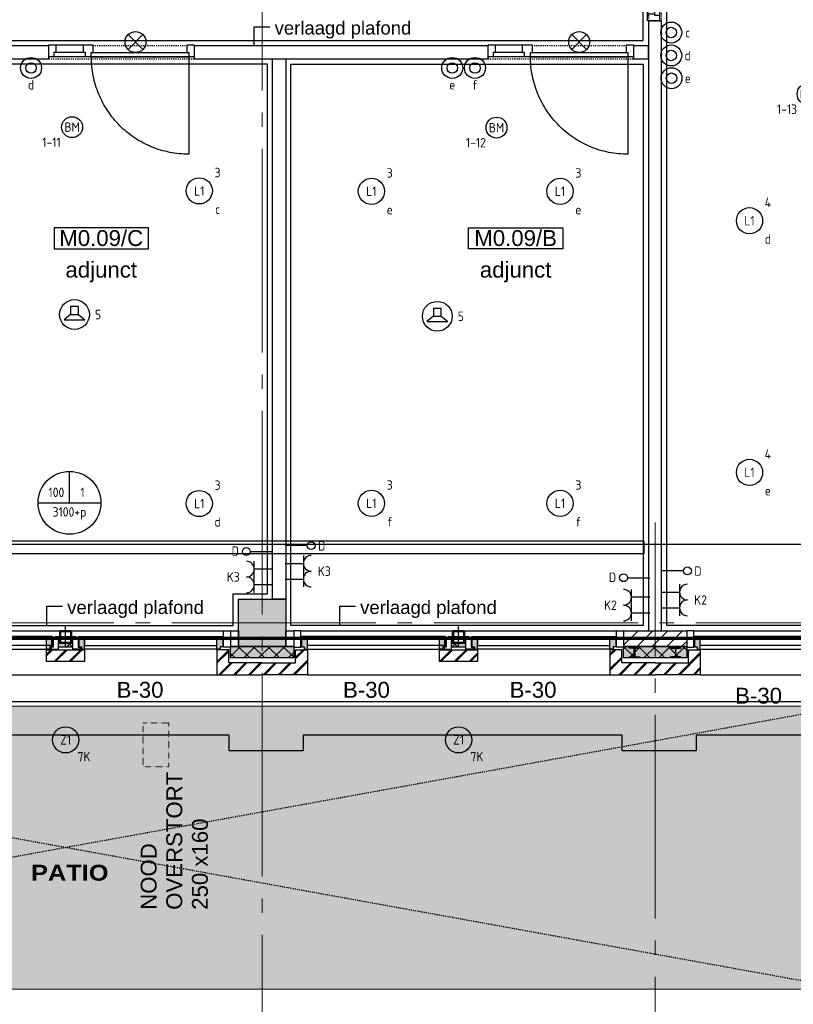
# Model space of a CAD drawing. Header units: millimetres. Extents: x -38031 to 123247, y -16330 to 129979.
# Tile 173 of 235: x 52047 to 59429, y 42755 to 52150. Entities that reach past the tile are written whole.
import ezdxf
from ezdxf.enums import TextEntityAlignment as Align

# ---------------------------------------------------------------- set-up
doc = ezdxf.new("R2010")
doc.units = ezdxf.units.MM
doc.header["$LTSCALE"] = 50
for name, pattern in [('HIDDEN', [9.525, 6.35, -3.175]), ('STYLE_01', [0.41664, 0.20828, -0.20836]), ('STYLE_11', [5, 3.888855, -0.416718, 0.277786, -0.416641]), ('STYLE_13', [0.196838, 0.039368, -0.157471])]:
    doc.linetypes.add(name, pattern=pattern)
for name, color, linetype in [('AB$1A---_ATTRIB035', 8, 'Continuous'), ('AL$1A---_ALGEMEEN', 8, 'Continuous'), ('AM$1A---_ARCERING', 8, 'Continuous'), ('AT$1A---_TEKST100', 8, 'Continuous'), ('BOUWKUNDIG', 8, 'Continuous'), ('brandscheiding', 5, 'HIDDEN'), ('EB6441--_ATTRIB', 2, 'Continuous'), ('EB6511--_ATTRIB', 2, 'Continuous'), ('EL6131--_KG', 3, 'Continuous'), ('EL6222--', 3, 'Continuous'), ('EL6311--', 3, 'Continuous'), ('EL6421--', 3, 'Continuous'), ('EL6441--', 3, 'Continuous'), ('EL6511--', 3, 'Continuous'), ('EM6131--', 1, 'Continuous'), ('versterkte strook', 7, 'Continuous')]:
    doc.layers.add(name, color=color, linetype=linetype)
doc.layers.add('stramien', color=1, linetype='STYLE_11', lineweight=15)
doc.styles.add('Arial', font='ARIAL.TTF')
doc.styles.add('Arial Black', font='txt')
doc.styles.add('BURO-018', font='iso.shx', dxfattribs={"height": 90})
doc.styles.add('NORATT', font='iso.shx')
doc.styles.get("Standard").update_dxf_attribs({"font": 'iso.shx'})
pattern_1 = [(135, (-987936.49, -175784.82), (70.710678, 70.710678), []), (45, (-987637.15, -176084.16), (70.710678, -70.710678), [])]
pattern_2 = [(45, (0, 0), (70.7107, -70.7107), []), (45, (7.07, -7.07), (70.7107, -70.7107), [])]

# ---------------------------------------------------------------- blocks, each defined once
blk = doc.blocks.new('111410')
at = {"color": 0, "linetype": 'Continuous'}
for radius in [2, 1]:
    blk.add_circle((0, 3), radius, dxfattribs=at)
at = {"color": 0, "linetype": 'Continuous', "style": 'BURO-018'}
for tag, p in [('E_SLET1', (0, 7)), ('E_GROEP', (0, 0)), ('E_GKAST', (0, 0))]:
    blk.add_attdef(tag, text='', height=1.8, dxfattribs=at).set_placement(p, align=Align.MIDDLE)
at = {"color": 0, "linetype": 'Continuous', "style": 'BURO-018', "flags": 1}
for tag in ['E_MATCODE', 'E_SGROEP']:
    blk.add_attdef(tag, text='', height=1.8, dxfattribs=at).set_placement((0, 0), align=Align.MIDDLE)
blk = doc.blocks.new('1115B3A')
at = {"color": 0, "linetype": 'Continuous'}
blk.add_circle((0, 0), 2.5, dxfattribs=at)
at = {"color": 0, "linetype": 'Continuous', "style": 'BURO-018'}
for tag, p in [('E_GKAST', (0, 8)), ('E_GROEP', (0, 5)), ('E_SGROEP', (4.5, 5)), ('E_ARMCODE', (0, 0)), ('E_SLET', (4.5, -1))]:
    blk.add_attdef(tag, text='', height=1.8, dxfattribs=at).set_placement(p, align=Align.MIDDLE)
blk = doc.blocks.new('E00024')
at = {"color": 0, "linetype": 'Continuous'}
for p, q in [((-1.41, 1.59), (1.41, 4.41)), ((-1.41, 4.41), (1.41, 1.59))]:
    blk.add_line(p, q, dxfattribs=at)
blk.add_circle((0, 3), 2, dxfattribs=at)
at = {"color": 0, "linetype": 'Continuous', "style": 'BURO-018'}
blk.add_attdef('E_TEXT1', text='', height=1.8, dxfattribs=at).set_placement((0, 7.5), align=Align.MIDDLE)
at = {"color": 0, "linetype": 'Continuous', "style": 'BURO-018', "flags": 1}
blk.add_attdef('E_MATCODE', (0, 0), '', height=1.8, dxfattribs=at)
blk = doc.blocks.new('E00126')
at = {"color": 0, "linetype": 'Continuous'}
for p, q in [((-3, 4.5), (3, 4.5)), ((-1.5, 1), (-1.5, 4.5)), ((1.5, 1), (1.5, 4.5))]:
    blk.add_line(p, q, dxfattribs=at)
for centre in [(-1.5, 6), (1.5, 6)]:
    blk.add_arc(centre, 1.5, 180, 0, dxfattribs=at)
at = {"color": 0, "linetype": 'Continuous', "style": 'BURO-018'}
for tag, p in [('E_GKAST', (0, 11.5)), ('E_GROEP', (0, 8.5)), ('E_SGROEP', (4.5, 8.5))]:
    blk.add_attdef(tag, text='', height=1.8, dxfattribs=at).set_placement(p, align=Align.MIDDLE)
at = {"color": 0, "linetype": 'Continuous', "style": 'BURO-018', "flags": 1}
for tag, p in [('E_VERMCODE', (13, 8.5)), ('E_MATCODE', (0, 0))]:
    blk.add_attdef(tag, text='', height=1.8, dxfattribs=at).set_placement(p, align=Align.MIDDLE)
blk = doc.blocks.new('E00123')
at = {"color": 0, "linetype": 'Continuous'}
blk.add_circle((0, 0), 2, dxfattribs=at)
at = {"color": 0, "linetype": 'Continuous', "style": 'BURO-018'}
for tag, p in [('E_TEXT1', (0, 4.5)), ('E_TEXT2', (0, 0))]:
    blk.add_attdef(tag, text='', height=1.8, dxfattribs=at).set_placement(p, align=Align.MIDDLE)
at = {"color": 0, "linetype": 'Continuous', "style": 'BURO-018', "flags": 1}
blk.add_attdef('E_MATCODE', (0, 0), '', height=1.8, dxfattribs=at)
blk = doc.blocks.new('E00139')
at = {"color": 0, "linetype": 'Continuous'}
blk.add_line((0, 5.25), (0, 1), dxfattribs=at)
blk.add_circle((0, 6), 0.75, dxfattribs=at)
at = {"color": 7, "style": 'BURO-018'}
for tag, p in [('E_COMMENT1', (0, 12)), ('E_DCOM1', (0, 9))]:
    blk.add_attdef(tag, text='', height=1.8, dxfattribs=at).set_placement(p, align=Align.MIDDLE)
at = {"color": 0, "style": 'BURO-018'}
blk.add_attdef('E_TEXT1', text='', height=1.8, dxfattribs=at).set_placement((2.5, 6), align=Align.MIDDLE)
at = {"color": 0, "linetype": 'Continuous', "style": 'BURO-018', "flags": 1}
blk.add_attdef('E_MATCODE', text='', height=1.8, dxfattribs=at).set_placement((0, 0), align=Align.MIDDLE)
blk = doc.blocks.new('E00497')
at = {"color": 0}
for p, q in [((0, 0.75), (1, 2)), ((1, -2), (1, 2)), ((0, 0.75), (-1.5, 0.75)), ((0, -0.75), (0, 0.75)), ((-1.5, -0.75), (0, -0.75)), ((0, -0.75), (1, -2))]:
    blk.add_line(p, q, dxfattribs=at)
blk.add_line((-1.5, 0.75), (-1.5, -0.75))
blk.add_circle((0, 0), 2.84, dxfattribs=at)
at = {"color": 0, "linetype": 'Continuous', "style": 'BURO-018'}
blk.add_attdef('E_TEXT1', text='', height=1.8, dxfattribs=at).set_placement((0, 4.5), align=Align.MIDDLE)
at = {"color": 0, "linetype": 'Continuous', "style": 'BURO-018', "flags": 1}
blk.add_attdef('E_MATCODE', text='', height=1.8, dxfattribs=at).set_placement((0, 0), align=Align.MIDDLE)
blk = doc.blocks.new('E-GK-GTC-783C')
at = {"color": 0, "linetype": 'Continuous'}
for p, q in [((-0.5, 60), (0.5, 60)), ((-0.5, -60), (0.5, -60))]:
    blk.add_line(p, q, dxfattribs=at)
blk = doc.blocks.new('E-GK-END-78')
at = {"color": 0, "linetype": 'Continuous'}
blk.add_line((0, 60), (0, -60), dxfattribs=at)
blk = doc.blocks.new('E00103')
at = {"color": 0, "linetype": 'Continuous'}
for p, q in [((0, 6), (0, 12)), ((-6, 6), (6, 6))]:
    blk.add_line(p, q, dxfattribs=at)
blk.add_circle((0, 6), 6, dxfattribs=at)
at = {"color": 0, "linetype": 'Continuous', "style": 'BURO-018'}
for tag, p in [('E_TEXT1', (-2.5, 8)), ('E_TEXT3', (2.5, 8)), ('E_TEXT6', (0, 4))]:
    blk.add_attdef(tag, text='', height=1.8, dxfattribs=at).set_placement(p, align=Align.MIDDLE)
blk = doc.blocks.new('txt 1_100 verlaagd plafond')
at = {"layer": 'AL$1A---_ALGEMEEN', "color": 0}
for p, q in [((-1830, 0), (-1830, 182.6)), ((-1830, 182.6), (-1680, 182.6))]:
    blk.add_line(p, q, dxfattribs=at)
blk.add_solid([(-1830, 0), (-1836.7, 25), (-1823.3, 25)], dxfattribs=at)
at = {"layer": 'AT$1A---_TEKST100', "insert": (-983.5, 235.8), "char_height": 126.27, "attachment_point": 2, "line_spacing_factor": 0.967741, "style": 'Arial'}
blk.add_mtext('{\\C256;\\lverlaagd plafond}', dxfattribs=at)
blk = doc.blocks.new('Group-18')
at = {"layer": 'AL$1A---_ALGEMEEN', "color": 0}
for points in [[(-12424, 25153), (-12424, 23374.8), (1636.5, 23374.8), (1636.5, 25374.8), (-11691, 25374.8), (-11691, 25153), (-12424, 25153)], [(-5638, 23149.8), (-5638, 17795), (-2276, 17795), (-2276, 18095), (-1951, 18095), (-1951, 23149.8), (-5638, 23149.8)]]:
    blk.add_lwpolyline(points, dxfattribs=at)
for points in [[(1861.5, 25374.8), (5224, 25374.8), (5224, 17795), (1861.5, 17795)], [(-1726, 23149.8), (1636.5, 23149.8), (1636.5, 17795), (-1726, 17795)]]:
    blk.add_lwpolyline(points, close=True, dxfattribs=at)
for p in [(-246, 23323.7), (-2225, 17794.8), (570, 17794.8)]:
    blk.add_blockref('txt 1_100 verlaagd plafond', p, dxfattribs=at)
blk = doc.blocks.new('32x_hout-mk 815as-p')
at = {"color": 0}
for points in [[(420, -104), (0, -104), (0, 10), (420, 10)], [(1320, 10), (1387, 10), (1387, -104), (1320, -104)]]:
    blk.add_wipeout(points, dxfattribs=at).dxf.layer = 'AL$1A---_ALGEMEEN'
at = {"layer": 'AL$1A---_ALGEMEEN', "color": 0}
for points in [[(420, -104), (0, -104), (0, 10), (420, 10)], [(1320, 10), (1387, 10), (1387, -104), (1320, -104)]]:
    blk.add_lwpolyline(points, close=True, dxfattribs=at)
at = {"color": 0}
for points in [[(67, -104), (0, -104), (0, 10), (67, 10)], [(420, -104), (330, -104), (330, 10), (420, 10)]]:
    blk.add_wipeout(points, dxfattribs=at).dxf.layer = 'AL$1A---_ALGEMEEN'
at = {"layer": 'AL$1A---_ALGEMEEN', "color": 0}
for points in [[(67, -104), (0, -104), (0, 10), (67, 10)], [(420, -104), (330, -104), (330, 10), (420, 10)], [(1312.2, -1033.7), (1289.4, -1032.9), (1266.6, -1031.5), (1243.8, -1029.5), (1221.2, -1027), (1198.5, -1023.9), (1176, -1020.3), (1153.6, -1016.1), (1131.2, -1011.4), (1109, -1006.1), (1087, -1000.3), (1065, -994), (1043.3, -987.1), (1021.7, -979.6), (1000.3, -971.7), (979.1, -963.2), (958.1, -954.2), (937.4, -944.7), (916.9, -934.7), (896.6, -924.2), (876.6, -913.2), (856.9, -901.7), (837.5, -889.7), (818.3, -877.3), (799.5, -864.4), (781, -851), (762.8, -837.2), (745, -822.9), (727.5, -808.2), (710.5, -793.1), (693.7, -777.5), (677.4, -761.6), (661.5, -745.3), (645.9, -728.5), (630.8, -711.5), (616.1, -694), (601.8, -676.2), (588, -658), (574.6, -639.5), (561.7, -620.7), (549.3, -601.5), (537.3, -582.1), (525.8, -562.4), (514.8, -542.4), (504.3, -522.1), (494.3, -501.6), (484.8, -480.9), (475.8, -459.9), (467.3, -438.7), (459.4, -417.3), (451.9, -395.7), (445, -374), (438.7, -352), (432.9, -330), (427.6, -307.8), (422.9, -285.4), (418.7, -263), (415.1, -240.5), (412, -217.8), (409.5, -195.2), (407.5, -172.4), (406.1, -149.6), (405.3, -126.8), (405, -104), (1335, -104), (1335, -1034)]]:
    blk.add_lwpolyline(points, close=True, dxfattribs=at)
at = {"color": 0}
for points in [[(345, -104), (52, -104), (52, -59), (345, -59)], [(405, -64), (1335, -64), (1335, -104), (405, -104)]]:
    blk.add_wipeout(points, dxfattribs=at).dxf.layer = 'AL$1A---_ALGEMEEN'
at = {"layer": 'AL$1A---_ALGEMEEN', "color": 0}
for points in [[(345, -104), (52, -104), (52, -59), (345, -59)], [(405, -64), (1335, -64), (1335, -104), (405, -104)]]:
    blk.add_lwpolyline(points, close=True, dxfattribs=at)
blk = doc.blocks.new('zijdetail kozijn 2kops')
at = {"color": 0}
blk.add_wipeout([(-63, 420), (-130, 420), (-130, 262), (-63, 262)], dxfattribs=at).dxf.layer = 'AL$1A---_ALGEMEEN'
at = {"layer": 'AM$1A---_ARCERING', "linetype": 'Continuous', "lineweight": 0}
blk.add_hatch(color=256, dxfattribs=at).paths.add_polyline_path([(-54.2, 338), (-54.2, 366), (-56, 366), (-56, 266), (-31, 266), (-31, 243), (0, 243), (0, 338), (-22, 338)])
at = {"layer": 'AL$1A---_ALGEMEEN', "color": 0}
for points in [[(-63, 420), (-130, 420), (-130, 262), (-63, 262)], [(-54.2, 338), (-54.2, 366), (-56, 366), (-56, 266), (-31, 266), (-31, 243), (0, 243), (0, 338), (-22, 338)]]:
    blk.add_lwpolyline(points, close=True, dxfattribs=at)
blk = doc.blocks.new('st.k-120x120')
at = {"layer": 'AM$1A---_ARCERING', "linetype": 'Continuous', "lineweight": 0}
h = blk.add_hatch(color=256, dxfattribs=at)
edge = h.paths.add_edge_path()
edge.add_line((-40, -60), (40, -60))
edge.add_arc((40, -40), 20, 270, 360)
edge.add_line((60, -40), (60, 40))
edge.add_arc((40, 40), 20, 0, 90)
edge.add_line((40, 60), (-40, 60))
edge.add_arc((-40, 40), 20, 90, 180)
edge.add_line((-60, 40), (-60, -40))
edge.add_arc((-40, -40), 20, 180, 270)
edge = h.paths.add_edge_path(flags=16)
edge.add_line((-40, -50), (40, -50))
edge.add_arc((40, -40), 10, 270, 360)
edge.add_line((50, -40), (50, 40))
edge.add_arc((40, 40), 10, 0, 90)
edge.add_line((40, 50), (-40, 50))
edge.add_arc((-40, 40), 10, 90, 180)
edge.add_line((-50, 40), (-50, -40))
edge.add_arc((-40, -40), 10, 180, 270)
at = {"layer": 'AL$1A---_ALGEMEEN', "color": 0}
for p, q in [((0, 100), (0, -100)), ((-100, 0), (100, 0))]:
    blk.add_line(p, q, dxfattribs=at)
at = {"layer": 'AL$1A---_ALGEMEEN', "color": 0, "flags": 128}
blk.add_lwpolyline([(-40, -60), (40, -60, 0.414214), (60, -40), (60, 40, 0.414214), (40, 60), (-40, 60, 0.414214), (-60, 40), (-60, -40, 0.414214), (-40, -60, 0.414214)], format="xyb", dxfattribs=at)
blk.add_lwpolyline([(-40, -50), (40, -50, 0.414214), (50, -40), (50, 40, 0.414214), (40, 50), (-40, 50, 0.414214), (-50, 40), (-50, -40, 0.414214)], format="xyb", close=True, dxfattribs=at)
blk = doc.blocks.new('zijdetail kozijn midden')
at = {"color": 0}
blk.add_wipeout([(113, -117), (63, -117), (63, -25), (44, -25), (44, -7), (113, -7), (113, -25), (113, -57), (113, -71.9)], dxfattribs=at).dxf.layer = 'AL$1A---_ALGEMEEN'
at = {"layer": 'AM$1A---_ARCERING', "linetype": 'Continuous', "lineweight": 0}
blk.add_hatch(color=256, dxfattribs=at).paths.add_polyline_path([(54.2, -100), (54.2, -128), (56, -128), (56, -28), (31, -28), (31, -5), (0, -5), (0, -100), (22, -100)])
at = {"layer": 'AL$1A---_ALGEMEEN', "color": 0}
for points in [[(54.2, -100), (54.2, -128), (56, -128), (56, -28), (31, -28), (31, -5), (0, -5), (0, -100), (22, -100)], [(113, -117), (63, -117), (63, -25), (44, -25), (44, -7), (113, -7), (113, -25), (113, -57), (113, -71.9)]]:
    blk.add_lwpolyline(points, close=True, dxfattribs=at)
blk = doc.blocks.new('31x_alu-bg-2x mk132-p')
at = {"layer": 'AL$1A---_ALGEMEEN', "color": 0}
blk.add_line((0, 0), (-2887, 0), dxfattribs=at)
blk.add_lwpolyline([(-3357, 726.1), (-3003.5, 726.1), (-3003.5, 576.1), (-1585.5, 576), (39.5, 576.1), (39.5, 726.1), (393, 726.1)], dxfattribs=at)
blk.add_lwpolyline([(-3357, 726.1), (-3003.5, 726.1), (-3003.5, 576.1), (-1585.5, 576), (39.5, 576.1), (39.5, 726.1), (393, 726.1)], dxfattribs=at)
blk.add_lwpolyline([(-1308, -278), (0, -278), (0, -338), (-1308, -338)], close=True, dxfattribs=at)
at = {"layer": 'AL$1A---_ALGEMEEN', "color": 0, "rotation": 180}
blk.add_blockref('zijdetail kozijn 2kops', (0, 0), dxfattribs=at)
at = {"color": 0}
blk.add_wipeout([(-1625, -125), (-1262, -125), (-1262, -238), (-1625, -238)], dxfattribs=at).dxf.layer = 'AL$1A---_ALGEMEEN'
at = {"layer": 'AM$1A---_ARCERING', "linetype": 'Continuous', "lineweight": 5}
h = blk.add_hatch(dxfattribs=at)
h.set_pattern_fill('BAKSTEEN', color=256, style=0, pattern_type=2)
h.set_pattern_definition(pattern_2)
h.paths.add_polyline_path([(-1625, -125), (-1262, -125), (-1262, -238), (-1625, -238)])
at = {"layer": 'AL$1A---_ALGEMEEN', "color": 0}
blk.add_line((63, -420), (-2950, -420), dxfattribs=at)
for points in [[(-1625, -125), (-1262, -125), (-1262, -238), (-1625, -238)], [(-1625, -278), (-2887, -278), (-2887, -338), (-1625, -338)]]:
    blk.add_lwpolyline(points, close=True, dxfattribs=at)
blk.add_blockref('st.k-120x120', (-1443.5, -360), dxfattribs=at)
at = {"color": 0}
blk.add_wipeout([(0, -238), (0, 0), (431.5, 0), (431.5, -113), (113, -113), (113, -238)], dxfattribs=at).dxf.layer = 'AL$1A---_ALGEMEEN'
at = {"layer": 'AM$1A---_ARCERING', "linetype": 'Continuous', "lineweight": 5}
h = blk.add_hatch(dxfattribs=at)
h.set_pattern_fill('BAKSTEEN', color=256, style=0, pattern_type=2)
h.set_pattern_definition(pattern_2)
h.paths.add_polyline_path([(0, -238), (0, 0), (431.5, 0), (431.5, -113), (113, -113), (113, -238)])
at = {"layer": 'AL$1A---_ALGEMEEN', "color": 0, "flags": 128}
for points in [[(0, -238), (0, 0), (431.5, 0)], [(431.5, -113), (113, -113), (113, -238), (0, -238)]]:
    blk.add_lwpolyline(points, dxfattribs=at)
at = {"layer": 'AL$1A---_ALGEMEEN', "color": 0, "xscale": -1}
blk.add_blockref('zijdetail kozijn midden', (-1262, -238), dxfattribs=at)
at = {"color": 0}
blk.add_wipeout([(-2887, -238), (-2887, 0), (-3318.5, 0), (-3318.5, -113), (-3000, -113), (-3000, -238)], dxfattribs=at).dxf.layer = 'AL$1A---_ALGEMEEN'
at = {"layer": 'AM$1A---_ARCERING', "linetype": 'Continuous', "lineweight": 5}
h = blk.add_hatch(dxfattribs=at)
h.set_pattern_fill('BAKSTEEN', color=256, style=0, pattern_type=2)
h.set_pattern_definition(pattern_2)
h.paths.add_polyline_path([(-2887, -238), (-2887, 0), (-3318.5, 0), (-3318.5, -113), (-3000, -113), (-3000, -238)])
at = {"layer": 'AM$1A---_ARCERING', "linetype": 'Continuous', "lineweight": 0}
blk.add_hatch(color=256, dxfattribs=at).paths.add_polyline_path([(-1512, -263), (-1375, -263), (-1375, -300), (-1512, -300)])
at = {"layer": 'AM$1A---_ARCERING', "linetype": 'Continuous', "lineweight": 5}
h = blk.add_hatch(dxfattribs=at)
h.set_pattern_fill('ISOLATIE', color=256, style=0, pattern_type=2)
h.set_pattern_definition([(135, (0, 0), (70.711, 70.711), []), (45, (299.34, -299.34), (70.7107, -70.7107), [])])
h.paths.add_polyline_path([(-1512, -263), (-1375, -263), (-1375, -300), (-1512, -300)])
at = {"layer": 'AL$1A---_ALGEMEEN', "color": 0}
for p, q in [((0, -243), (-1262, -243)), ((-1316.2, -366), (54.2, -366))]:
    blk.add_line(p, q, dxfattribs=at)
at = {"layer": 'AL$1A---_ALGEMEEN', "color": 0, "flags": 128}
for points in [[(-2887, -238), (-2887, 0), (-3318.5, 0)], [(-3318.5, -113), (-3000, -113), (-3000, -238), (-2887, -238)]]:
    blk.add_lwpolyline(points, dxfattribs=at)
at = {"layer": 'AL$1A---_ALGEMEEN', "color": 0}
blk.add_lwpolyline([(-1512, -263), (-1375, -263), (-1375, -300), (-1512, -300)], close=True, dxfattribs=at)
at = {"layer": 'AL$1A---_ALGEMEEN', "color": 0, "xscale": -1, "rotation": 179.9998427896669}
blk.add_blockref('zijdetail kozijn 2kops', (-2887, 0), dxfattribs=at)
at = {"layer": 'AL$1A---_ALGEMEEN', "color": 0, "rotation": 359.9998427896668}
blk.add_blockref('zijdetail kozijn midden', (-1625, -238), dxfattribs=at)
at = {"layer": 'AL$1A---_ALGEMEEN', "color": 0}
for p, q in [((-2887, -243), (-1625, -243)), ((-1570.8, -366), (-2941.2, -366))]:
    blk.add_line(p, q, dxfattribs=at)
blk = doc.blocks.new('Group-77')
at = {"layer": 'AM$1A---_ARCERING', "linetype": 'Continuous', "lineweight": 0}
blk.add_hatch(color=9, dxfattribs=at).paths.add_polyline_path([(-12640, 17024.8), (4879, 17024.8), (4879, 14324.8), (-12640, 14324.8)])
at = {"layer": 'AL$1A---_ALGEMEEN', "color": 0, "linetype": 'STYLE_01'}
for p, q in [((5189, 17315), (-12940, 14035)), ((5189, 14035), (-12940, 17314.8))]:
    blk.add_line(p, q, dxfattribs=at)
at = {"layer": 'AL$1A---_ALGEMEEN', "color": 0, "linetype": 'Continuous', "lineweight": 5}
blk.add_lwpolyline([(-12640, 17024.8), (4879, 17024.8), (4879, 14324.8), (-12640, 14324.8)], close=True, dxfattribs=at)
at = {"color": 0}
blk.add_wipeout([(-13175, 17314.8), (-12941, 17314.8), (-12941, 14035), (5189, 14035), (5189, 17314.8), (5423, 17314.8), (5423, 13801), (-13175, 13801)], dxfattribs=at).dxf.layer = 'AL$1A---_ALGEMEEN'
blk = doc.blocks.new('tekst 12 pts')
at = {"layer": 'AL$1A---_ALGEMEEN', "color": 0, "style": 'Arial'}
blk.add_attdef('naam_ruimte', text='', height=151.5, dxfattribs=at).set_placement((0, -41.1), align=Align.TOP_CENTER)
at = {"layer": 'AL$1A---_ALGEMEEN', "color": 0, "flags": 1}
for tag, p in [('oppervlakte', (-264.6, -1003)), ('stramiennummer', (-264.6, -1275.7))]:
    blk.add_attdef(tag, p, '', height=151.5, dxfattribs=at)
blk = doc.blocks.new('ruimtenummer')
at = {"layer": 'AL$1A---_ALGEMEEN', "color": 0, "flags": 1}
for tag, p in [('peil', (-450, -397.1)), ('onderdeel', (-450, -669.8))]:
    blk.add_attdef(tag, p, '', height=151.5, dxfattribs=at)
at = {"color": 0}
blk.add_wipeout([(-450, 100), (450, 100), (450, -100), (-450, -100)], dxfattribs=at).dxf.layer = 'AL$1A---_ALGEMEEN'
at = {"layer": 'AL$1A---_ALGEMEEN', "color": 0}
blk.add_lwpolyline([(-450, 100), (450, 100), (450, -100), (-450, -100)], close=True, dxfattribs=at)
at = {"layer": 'AL$1A---_ALGEMEEN', "color": 0, "style": 'Arial'}
blk.add_attdef('ruimtenummer', text='', height=151.5, dxfattribs=at).set_placement((0, 78), align=Align.TOP_CENTER)
blk = doc.blocks.new('tekst 9 pts')
at = {"layer": 'AL$1A---_ALGEMEEN', "color": 0, "style": 'Arial Black'}
blk.add_attdef('naam_ruimte', text='', height=151.5, dxfattribs=at).set_placement((0, -81.3), align=Align.TOP_CENTER)
at = {"layer": 'AL$1A---_ALGEMEEN', "color": 0, "flags": 1}
for tag, p in [('oppervlakte', (-334.4, -1162.5)), ('stramiennummer', (-334.4, -1435.2))]:
    blk.add_attdef(tag, p, '', height=151.5, dxfattribs=at)
blk = doc.blocks.new('txt- B-30')
at = {"color": 0}
blk.add_wipeout([(-223.3, -118.5), (223.3, -118.5), (223.3, 124.9), (-223.3, 124.9)], dxfattribs=at).dxf.layer = 'AL$1A---_ALGEMEEN'
at = {"layer": 'AT$1A---_TEKST100', "insert": (0, -112.2), "char_height": 151.525, "attachment_point": 8, "line_spacing_factor": 0.967741, "style": 'Arial'}
blk.add_mtext('{\\C256;\\lB-30}', dxfattribs=at)
blk = doc.blocks.new('65-B30')
at = {"layer": 'AT$1A---_TEKST100', "insert": (-215.6, 97.4), "char_height": 151.525, "attachment_point": 1, "line_spacing_factor": 0.967741, "style": 'Arial'}
blk.add_mtext('{\\C256;\\lB-30}', dxfattribs=at)
blk = doc.blocks.new('noodoverstort 420')
at = {"layer": 'AL$1A---_ALGEMEEN', "color": 0, "linetype": 'STYLE_13'}
blk.add_lwpolyline([(-400, 120), (20, 120), (20, -120), (-400, -120)], close=True, dxfattribs=at)
at = {"layer": 'AT$1A---_TEKST100', "insert": (-1763.3, 144), "char_height": 151.525, "attachment_point": 1, "line_spacing_factor": 0.967741, "style": 'Arial'}
blk.add_mtext('{\\C256;\\lNOOD\\POVERSTORT\\P250 x160}', dxfattribs=at)
blk = doc.blocks.new('HEA 100')
at = {"layer": 'AM$1A---_ARCERING', "linetype": 'Continuous', "lineweight": 0}
h = blk.add_hatch(color=256, dxfattribs=at)
edge = h.paths.add_edge_path()
edge.add_arc((14.5, -28), 12, 180, 270)
edge.add_line((14.5, -40), (50, -40))
edge.add_line((50, -40), (50, -48))
edge.add_line((50, -48), (-50, -48))
edge.add_line((-50, -48), (-50, -40))
edge.add_line((-50, -40), (-14.5, -40))
edge.add_arc((-14.5, -28), 12, 270, 360)
edge.add_line((-2.5, -28), (-2.5, 28))
edge.add_arc((-14.5, 28), 12, 0, 90)
edge.add_line((-14.5, 40), (-50, 40))
edge.add_line((-50, 40), (-50, 48))
edge.add_line((-50, 48), (50, 48))
edge.add_line((50, 48), (50, 40))
edge.add_line((50, 40), (14.5, 40))
edge.add_arc((14.5, 28), 12, 90, 180)
edge.add_line((2.5, 28), (2.5, -28))
at = {"layer": 'AL$1A---_ALGEMEEN', "color": 0, "flags": 128}
blk.add_lwpolyline([(2.5, -28, 0.414214), (14.5, -40), (50, -40), (50, -48), (-50, -48), (-50, -40), (-14.5, -40, 0.414214), (-2.5, -28), (-2.5, 28, 0.414214), (-14.5, 40), (-50, 40), (-50, 48), (50, 48), (50, 40), (14.5, 40, 0.414214), (2.5, 28)], format="xyb", close=True, dxfattribs=at)
blk = doc.blocks.new('200254 W 210 11-06-2007')
at = {"layer": 'AM$1A---_ARCERING', "linetype": 'Continuous', "lineweight": 5}
h = blk.add_hatch(dxfattribs=at)
h.set_pattern_fill('KALKZANDSTEEN', color=256, scale=50, style=0, pattern_type=2)
h.set_pattern_definition([(45, (-987936.49, -175784.82), (70.710678, -70.710678), [])])
h.paths.add_polyline_path([(21609.5, 21332.4), (22212.5, 21332.4), (22212.5, 21182.4), (21609.5, 21182.4)])
at = {"layer": 'AM$1A---_ARCERING', "linetype": 'Continuous', "lineweight": 0}
for points in [[(17859.5, 21182.4), (18462.5, 21182.4), (18462.5, 21072.4), (17859.5, 21072.4)], [(21609.5, 21182.4), (22212.5, 21182.4), (22212.5, 21072.4), (21609.5, 21072.4)]]:
    blk.add_hatch(color=256, dxfattribs=at).paths.add_polyline_path(points)
at = {"layer": 'AM$1A---_ARCERING', "linetype": 'Continuous', "lineweight": 5}
h = blk.add_hatch(dxfattribs=at)
h.set_pattern_fill('ISOLATIE', color=256, scale=50, style=0, pattern_type=2)
h.set_pattern_definition(pattern_1)
h.paths.add_polyline_path([(17859.5, 21182.4), (18462.5, 21182.4), (18462.5, 21072.4), (17859.5, 21072.4)])
h = blk.add_hatch(dxfattribs=at)
h.set_pattern_fill('ISOLATIE', color=256, scale=50, style=0, pattern_type=2)
h.set_pattern_definition(pattern_1)
h.paths.add_polyline_path([(21609.5, 21182.4), (22212.5, 21182.4), (22212.5, 21072.4), (21609.5, 21072.4)])
at = {"layer": 'AL$1A---_ALGEMEEN'}
for points in [[(21973.5, 21332.4), (21973.5, 27150.3), (21848.5, 27150.3), (21848.5, 21332.4)], [(13769, 26787.3), (16126, 26787.3), (16126, 26912.3), (13769, 26912.3)], [(17513, 26787.3), (20317, 26787.3), (20317, 26912.3), (17513, 26912.3)], [(21848.5, 26787.3), (21848.5, 26912.3), (21704, 26912.3), (21704, 26787.3)], [(18261, 26787.3), (18386, 26787.3), (18386, 21632.4), (18261, 21632.4)], [(17859.5, 21332.4), (17936, 21332.4), (17936, 21182.4), (17859.5, 21182.4)], [(18386, 21332.4), (18462.5, 21332.4), (18462.5, 21182.4), (18386, 21182.4)], [(21609.5, 21332.4), (22212.5, 21332.4), (22212.5, 21182.4), (21609.5, 21182.4)], [(17859.5, 21182.4), (18462.5, 21182.4), (18462.5, 21072.4), (17859.5, 21072.4)], [(21609.5, 21182.4), (22212.5, 21182.4), (22212.5, 21072.4), (21609.5, 21072.4)]]:
    blk.add_lwpolyline(points, close=True, dxfattribs=at)
at = {"layer": 'AL$1A---_ALGEMEEN', "linetype": 'STYLE_01'}
for points in [[(16126, 26912.3), (16126, 26787.3), (17513, 26787.3), (17513, 26912.3)], [(20317, 26912.3), (20317, 26787.3), (21704, 26787.3), (21704, 26912.3)]]:
    blk.add_lwpolyline(points, close=True, dxfattribs=at)
at = {"layer": 'AL$1A---_ALGEMEEN'}
blk.add_blockref('Group-18', (20162, 3587.4), dxfattribs=at)
ref = blk.add_blockref('tekst 12 pts', (16625.6, 24893.8), dxfattribs=dict(at, xscale=-1))
ref.add_attrib('naam_ruimte', 'adjunct', dxfattribs={"layer": 'AB$1A---_ATTRIB035', "height": 151.52, "style": 'Arial'}).set_placement((16625.6, 24852.7), align=Align.TOP_CENTER)
ref = blk.add_blockref('tekst 12 pts', (20580.1, 24893.8), dxfattribs=at)
ref.add_attrib('naam_ruimte', 'adjunct', dxfattribs={"layer": 'AB$1A---_ATTRIB035', "height": 151.52, "style": 'Arial'}).set_placement((20580.1, 24852.7), align=Align.TOP_CENTER)
for name, p, rotation in [('32x_hout-mk 815as-p', (21848.5, 27150.3), 90), ('31x_alu-bg-2x mk132-p', (22342.5, 20912.4), 180)]:
    blk.add_blockref(name, p, dxfattribs=dict(at, rotation=rotation))
for p in [(16126, 26912.3), (20317, 26912.3)]:
    blk.add_blockref('32x_hout-mk 815as-p', p, dxfattribs=at)
ref = blk.add_blockref('ruimtenummer', (16625.6, 25076.4), dxfattribs=dict(at, xscale=-1))
ref.add_attrib('ruimtenummer', 'M0.09/C', dxfattribs={"layer": 'AB$1A---_ATTRIB035', "height": 151.52, "style": 'Arial'}).set_placement((16625.6, 25154.4), align=Align.TOP_CENTER)
ref = blk.add_blockref('ruimtenummer', (20580.1, 25076.4), dxfattribs=at)
ref.add_attrib('ruimtenummer', 'M0.09/B', dxfattribs={"layer": 'AB$1A---_ATTRIB035', "height": 151.52, "style": 'Arial'}).set_placement((20580.1, 25154.4), align=Align.TOP_CENTER)
at = {"layer": 'AL$1A---_ALGEMEEN', "linetype": 'STYLE_01'}
blk.add_lwpolyline([(21848.5, 27150.3), (21973.5, 27150.3), (21973.5, 28537.3), (21848.5, 28537.3)], close=True, dxfattribs=at)
at = {"layer": 'AL$1A---_ALGEMEEN', "rotation": 180}
blk.add_blockref('31x_alu-bg-2x mk132-p', (18592.5, 20912.4), dxfattribs=at)
at = {"layer": 'AL$1A---_ALGEMEEN', "xscale": -1}
blk.add_blockref('HEA 100', (22107.5, 21124.4), dxfattribs=at)
at = {"layer": 'AL$1A---_ALGEMEEN', "rotation": 180}
blk.add_blockref('31x_alu-bg-2x mk132-p', (14842.5, 20912.4), dxfattribs=at)
at = {"layer": 'AL$1A---_ALGEMEEN'}
blk.add_blockref('HEA 100', (21714.5, 21124.4), dxfattribs=at)
at = {"layer": 'AM$1A---_ARCERING', "linetype": 'Continuous', "lineweight": 0}
blk.add_hatch(color=256, dxfattribs=at).paths.add_polyline_path([(17936, 21632.4), (18386, 21632.4), (18386, 21182.4), (17936, 21182.4)])
at = {"layer": 'AL$1A---_ALGEMEEN'}
blk.add_lwpolyline([(17936, 21632.4), (18386, 21632.4), (18386, 21182.4), (17936, 21182.4)], close=True, dxfattribs=at)
at = {"layer": 'stramien', "ltscale": 10}
blk.add_line((-37699, 21407.4), (65551.8, 21407.4), dxfattribs=at)
at = {"layer": 'AL$1A---_ALGEMEEN'}
blk.add_blockref('Group-77', (20162, 3587.4), dxfattribs=at)
at = {"layer": 'stramien', "ltscale": 10}
for p, q in [((18161, -41013.6), (18161, 36216.4)), ((21911, -38914.6), (21911, 22365.4))]:
    blk.add_line(p, q, dxfattribs=at)
at = {"layer": 'AL$1A---_ALGEMEEN'}
for name, p in [('txt- B-30', (22898.5, 20746.5)), ('65-B30', (16988.5, 20746.5)), ('65-B30', (19148.5, 20746.5)), ('65-B30', (20738.5, 20746.5))]:
    blk.add_blockref(name, p, dxfattribs=at)
at = {"layer": 'AL$1A---_ALGEMEEN', "rotation": 90}
blk.add_blockref('noodoverstort 420', (17146.5, 20432.4), dxfattribs=at)
at = {"layer": 'AL$1A---_ALGEMEEN'}
ref = blk.add_blockref('tekst 9 pts', (16325.6, 19179.9), dxfattribs=at)
ref.add_attrib('naam_ruimte', 'PATIO', dxfattribs={"layer": 'AB$1A---_ATTRIB035', "height": 151.51, "style": 'Arial Black'}).set_placement((16325.6, 19098.6), align=Align.TOP_CENTER)

msp = doc.modelspace()

# ---------------------------------------------------------------- block references
at = {"layer": 'BOUWKUNDIG'}
msp.add_blockref('200254 W 210 11-06-2007', (36199, 24987.6), dxfattribs=at)

# ---------------------------------------------------------------- next in the draw order: linework, layer by layer
at = {"layer": 'brandscheiding', "const_width": 30}
msp.add_lwpolyline([(19517, 46247.2), (74096.2, 46247.2), (74096.2, 42545)], dxfattribs=at)
at = {"layer": 'versterkte strook'}
for p, q in [((9165.1, 47145), (103090.1, 47145)), ((9165.1, 45645), (103090.1, 45645))]:
    msp.add_line(p, q, dxfattribs=at)

# ---------------------------------------------------------------- next in the draw order: block references
at = {"layer": 'EL6131--_KG', "xscale": 14203.19113521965, "rotation": 180}
msp.add_blockref('E-GK-GTC-783C', (50904, 47114.4), dxfattribs=at)
at = {"layer": 'EL6131--_KG', "rotation": 180}
msp.add_blockref('E-GK-END-78', (58005.6, 47114.4), dxfattribs=at)
at = {"layer": 'EL6222--'}
ref = msp.add_blockref('E00126', (54509.4, 46832.4), dxfattribs=dict(at, xscale=50, yscale=50, zscale=50, rotation=90))
ref.add_attrib('E_GROEP', 'K3', dxfattribs={"layer": '0', "color": 1, "linetype": 'Continuous', "height": 90, "style": 'BURO-018'}).set_placement((54084.4, 46832.4), align=Align.MIDDLE)
ref = msp.add_blockref('E00126', (54528.5, 46887.4), dxfattribs=dict(at, xscale=50, yscale=50, zscale=50, rotation=270))
ref.add_attrib('E_GROEP', 'K3', dxfattribs={"layer": '0', "color": 1, "linetype": 'Continuous', "height": 90, "style": 'BURO-018'}).set_placement((54953.5, 46887.4), align=Align.MIDDLE)
ref = msp.add_blockref('E00126', (58109.1, 46563.3), dxfattribs=dict(at, xscale=50, yscale=50, zscale=50, rotation=90))
ref.add_attrib('E_GROEP', 'K2', dxfattribs={"layer": '0', "color": 1, "linetype": 'Continuous', "height": 90, "style": 'BURO-018'}).set_placement((57684.1, 46563.3), align=Align.MIDDLE)
ref = msp.add_blockref('E00126', (58118.8, 46613.1), dxfattribs=dict(at, xscale=50, yscale=50, zscale=50, rotation=270))
ref.add_attrib('E_GROEP', 'K2', dxfattribs={"layer": '0', "color": 1, "linetype": 'Continuous', "height": 90, "style": 'BURO-018'}).set_placement((58543.8, 46613.1), align=Align.MIDDLE)
at = {"layer": 'EL6311--'}
ref = msp.add_blockref('111410', (58264.4, 51877.2), dxfattribs=dict(at, xscale=50, yscale=50, zscale=50))
ref.add_attrib('E_SLET1', 'c', dxfattribs={"layer": '0', "color": 1, "linetype": 'Continuous', "height": 90, "style": 'BURO-018'}).set_placement((58420.2, 52025.8), align=Align.MIDDLE)
ref = msp.add_blockref('111410', (58264.4, 51658.6), dxfattribs=dict(at, xscale=50, yscale=50, zscale=50))
ref.add_attrib('E_SLET1', 'd', dxfattribs={"layer": '0', "color": 1, "linetype": 'Continuous', "height": 90, "style": 'BURO-018'}).set_placement((58420.2, 51807.2), align=Align.MIDDLE)
ref = msp.add_blockref('111410', (52155, 51539.2), dxfattribs=dict(at, xscale=50, yscale=50, zscale=50))
ref.add_attrib('E_SLET1', 'd', dxfattribs={"layer": '0', "color": 1, "linetype": 'Continuous', "height": 90, "style": 'BURO-018'}).set_placement((52155, 51528.8), align=Align.MIDDLE)
ref = msp.add_blockref('111410', (56174.4, 51539.2), dxfattribs=dict(at, xscale=50, yscale=50, zscale=50))
ref.add_attrib('E_SLET1', 'e', dxfattribs={"layer": '0', "color": 1, "linetype": 'Continuous', "height": 90, "style": 'BURO-018'}).set_placement((56174.4, 51528.8), align=Align.MIDDLE)
ref = msp.add_blockref('111410', (56391.3, 51539.2), dxfattribs=dict(at, xscale=50, yscale=50, zscale=50))
ref.add_attrib('E_SLET1', 'f', dxfattribs={"layer": '0', "color": 1, "linetype": 'Continuous', "height": 90, "style": 'BURO-018'}).set_placement((56391.3, 51528.8), align=Align.MIDDLE)
ref = msp.add_blockref('111410', (58266.7, 51441.4), dxfattribs=dict(at, xscale=50, yscale=50, zscale=50))
ref.add_attrib('E_SLET1', 'e', dxfattribs={"layer": '0', "color": 1, "linetype": 'Continuous', "height": 90, "style": 'BURO-018'}).set_placement((58422.5, 51590), align=Align.MIDDLE)
ref = msp.add_blockref('1115B3A', (53759.9, 50516.3), dxfattribs=dict(at, xscale=50, yscale=50, zscale=50))
ref.add_attrib('E_ARMCODE', 'L1', dxfattribs={"layer": '0', "color": 1, "linetype": 'Continuous', "height": 90, "style": 'BURO-018'}).set_placement((53759.9, 50516.3), align=Align.MIDDLE)
ref.add_attrib('E_SLET', 'c', dxfattribs={"layer": '0', "color": 1, "linetype": 'Continuous', "height": 90, "style": 'BURO-018'}).set_placement((53934.9, 50341.3), align=Align.MIDDLE)
ref.add_attrib('E_GROEP', '3', dxfattribs={"layer": '0', "color": 1, "linetype": 'Continuous', "height": 90, "style": 'BURO-018'}).set_placement((53934.9, 50691.3), align=Align.MIDDLE)
ref = msp.add_blockref('1115B3A', (55403, 50512.6), dxfattribs=dict(at, xscale=50, yscale=50, zscale=50))
ref.add_attrib('E_ARMCODE', 'L1', dxfattribs={"layer": '0', "color": 1, "linetype": 'Continuous', "height": 90, "style": 'BURO-018'}).set_placement((55403, 50512.6), align=Align.MIDDLE)
ref.add_attrib('E_SLET', 'e', dxfattribs={"layer": '0', "color": 1, "linetype": 'Continuous', "height": 90, "style": 'BURO-018'}).set_placement((55578, 50337.6), align=Align.MIDDLE)
ref.add_attrib('E_GROEP', '3', dxfattribs={"layer": '0', "color": 1, "linetype": 'Continuous', "height": 90, "style": 'BURO-018'}).set_placement((55578, 50687.6), align=Align.MIDDLE)
ref = msp.add_blockref('1115B3A', (57203, 50512.6), dxfattribs=dict(at, xscale=50, yscale=50, zscale=50))
ref.add_attrib('E_ARMCODE', 'L1', dxfattribs={"layer": '0', "color": 1, "linetype": 'Continuous', "height": 90, "style": 'BURO-018'}).set_placement((57203, 50512.6), align=Align.MIDDLE)
ref.add_attrib('E_SLET', 'e', dxfattribs={"layer": '0', "color": 1, "linetype": 'Continuous', "height": 90, "style": 'BURO-018'}).set_placement((57378, 50337.6), align=Align.MIDDLE)
ref.add_attrib('E_GROEP', '3', dxfattribs={"layer": '0', "color": 1, "linetype": 'Continuous', "height": 90, "style": 'BURO-018'}).set_placement((57378, 50687.6), align=Align.MIDDLE)
ref = msp.add_blockref('1115B3A', (59011, 50231.3), dxfattribs=dict(at, xscale=50, yscale=50, zscale=50))
ref.add_attrib('E_ARMCODE', 'L1', dxfattribs={"layer": '0', "color": 1, "linetype": 'Continuous', "height": 90, "style": 'BURO-018'}).set_placement((59011, 50231.3), align=Align.MIDDLE)
ref.add_attrib('E_SLET', 'd', dxfattribs={"layer": '0', "color": 1, "linetype": 'Continuous', "height": 90, "style": 'BURO-018'}).set_placement((59186, 50056.3), align=Align.MIDDLE)
ref.add_attrib('E_GROEP', '4', dxfattribs={"layer": '0', "color": 1, "linetype": 'Continuous', "height": 90, "style": 'BURO-018'}).set_placement((59186, 50406.3), align=Align.MIDDLE)
ref = msp.add_blockref('1115B3A', (59011, 47830), dxfattribs=dict(at, xscale=50, yscale=50, zscale=50))
ref.add_attrib('E_ARMCODE', 'L1', dxfattribs={"layer": '0', "color": 1, "linetype": 'Continuous', "height": 90, "style": 'BURO-018'}).set_placement((59011, 47830), align=Align.MIDDLE)
ref.add_attrib('E_SLET', 'e', dxfattribs={"layer": '0', "color": 1, "linetype": 'Continuous', "height": 90, "style": 'BURO-018'}).set_placement((59186, 47655), align=Align.MIDDLE)
ref.add_attrib('E_GROEP', '4', dxfattribs={"layer": '0', "color": 1, "linetype": 'Continuous', "height": 90, "style": 'BURO-018'}).set_placement((59186, 48005), align=Align.MIDDLE)
ref = msp.add_blockref('1115B3A', (53759.9, 47533.4), dxfattribs=dict(at, xscale=50, yscale=50, zscale=50))
ref.add_attrib('E_ARMCODE', 'L1', dxfattribs={"layer": '0', "color": 1, "linetype": 'Continuous', "height": 90, "style": 'BURO-018'}).set_placement((53759.9, 47533.4), align=Align.MIDDLE)
ref.add_attrib('E_SLET', 'd', dxfattribs={"layer": '0', "color": 1, "linetype": 'Continuous', "height": 90, "style": 'BURO-018'}).set_placement((53934.9, 47358.4), align=Align.MIDDLE)
ref.add_attrib('E_GROEP', '3', dxfattribs={"layer": '0', "color": 1, "linetype": 'Continuous', "height": 90, "style": 'BURO-018'}).set_placement((53934.9, 47708.4), align=Align.MIDDLE)
ref = msp.add_blockref('1115B3A', (55403, 47534.9), dxfattribs=dict(at, xscale=50, yscale=50, zscale=50))
ref.add_attrib('E_ARMCODE', 'L1', dxfattribs={"layer": '0', "color": 1, "linetype": 'Continuous', "height": 90, "style": 'BURO-018'}).set_placement((55403, 47534.9), align=Align.MIDDLE)
ref.add_attrib('E_SLET', 'f', dxfattribs={"layer": '0', "color": 1, "linetype": 'Continuous', "height": 90, "style": 'BURO-018'}).set_placement((55578, 47359.9), align=Align.MIDDLE)
ref.add_attrib('E_GROEP', '3', dxfattribs={"layer": '0', "color": 1, "linetype": 'Continuous', "height": 90, "style": 'BURO-018'}).set_placement((55578, 47709.9), align=Align.MIDDLE)
ref = msp.add_blockref('1115B3A', (57203, 47534.9), dxfattribs=dict(at, xscale=50, yscale=50, zscale=50))
ref.add_attrib('E_ARMCODE', 'L1', dxfattribs={"layer": '0', "color": 1, "linetype": 'Continuous', "height": 90, "style": 'BURO-018'}).set_placement((57203, 47534.9), align=Align.MIDDLE)
ref.add_attrib('E_SLET', 'f', dxfattribs={"layer": '0', "color": 1, "linetype": 'Continuous', "height": 90, "style": 'BURO-018'}).set_placement((57378, 47359.9), align=Align.MIDDLE)
ref.add_attrib('E_GROEP', '3', dxfattribs={"layer": '0', "color": 1, "linetype": 'Continuous', "height": 90, "style": 'BURO-018'}).set_placement((57378, 47709.9), align=Align.MIDDLE)
ref = msp.add_blockref('1115B3A', (52485, 45278.4), dxfattribs=dict(at, xscale=50, yscale=50, zscale=50))
ref.add_attrib('E_ARMCODE', 'Z1', dxfattribs={"layer": '0', "color": 1, "linetype": 'Continuous', "height": 90, "style": 'BURO-018'}).set_placement((52485, 45278.4), align=Align.MIDDLE)
ref.add_attrib('E_GROEP', '7K', dxfattribs={"layer": '0', "color": 1, "linetype": 'Continuous', "height": 90, "style": 'BURO-018'}).set_placement((52660, 45117.4), align=Align.MIDDLE)
ref = msp.add_blockref('1115B3A', (56235, 45278.4), dxfattribs=dict(at, xscale=50, yscale=50, zscale=50))
ref.add_attrib('E_ARMCODE', 'Z1', dxfattribs={"layer": '0', "color": 1, "linetype": 'Continuous', "height": 90, "style": 'BURO-018'}).set_placement((56235, 45278.4), align=Align.MIDDLE)
ref.add_attrib('E_GROEP', '7K', dxfattribs={"layer": '0', "color": 1, "linetype": 'Continuous', "height": 90, "style": 'BURO-018'}).set_placement((56410, 45117.4), align=Align.MIDDLE)
at = {"layer": 'EL6421--'}
ref = msp.add_blockref('E00497', (52569.5, 49336.6), dxfattribs=dict(at, xscale=50, yscale=50, zscale=50, rotation=270))
ref.add_attrib('E_TEXT1', '5', dxfattribs={"layer": '0', "color": 1, "linetype": 'Continuous', "height": 90, "style": 'BURO-018'}).set_placement((52794.5, 49336.6), align=Align.MIDDLE)
ref = msp.add_blockref('E00497', (56031.7, 49319.6), dxfattribs=dict(at, xscale=50, yscale=50, zscale=50, rotation=270))
ref.add_attrib('E_TEXT1', '5', dxfattribs={"layer": '0', "color": 1, "linetype": 'Continuous', "height": 90, "style": 'BURO-018'}).set_placement((56256.7, 49319.6), align=Align.MIDDLE)
at = {"layer": 'EL6441--'}
ref = msp.add_blockref('E00139', (54528.5, 47131.4), dxfattribs=dict(at, xscale=50, yscale=50, zscale=50, rotation=270))
ref.add_attrib('E_TEXT1', 'D', dxfattribs={"layer": 'EB6441--_ATTRIB', "color": 1, "height": 90, "style": 'NORATT'}).set_placement((54928.9, 47129.7), align=Align.MIDDLE)
ref = msp.add_blockref('E00139', (54509.4, 47075.1), dxfattribs=dict(at, xscale=50, yscale=50, zscale=50, rotation=90))
ref.add_attrib('E_TEXT1', 'D', dxfattribs={"layer": 'EB6441--_ATTRIB', "color": 1, "height": 90, "style": 'NORATT'}).set_placement((54103.6, 47079.3), align=Align.MIDDLE)
ref = msp.add_blockref('E00139', (58109.1, 46825.3), dxfattribs=dict(at, xscale=50, yscale=50, zscale=50, rotation=90))
ref.add_attrib('E_TEXT1', 'D', dxfattribs={"layer": 'EB6441--_ATTRIB', "color": 1, "height": 90, "style": 'NORATT'}).set_placement((57703.3, 46829.5), align=Align.MIDDLE)
ref = msp.add_blockref('E00139', (58118.8, 46890.4), dxfattribs=dict(at, xscale=50, yscale=50, zscale=50, rotation=270))
ref.add_attrib('E_TEXT1', 'D', dxfattribs={"layer": 'EB6441--_ATTRIB', "color": 1, "height": 90, "style": 'NORATT'}).set_placement((58519.2, 46888.7), align=Align.MIDDLE)
at = {"layer": 'EL6511--', "xscale": 50, "yscale": 50, "zscale": 50}
for p in [(53151.6, 51786.6), (57385.5, 51786.6)]:
    msp.add_blockref('E00024', p, dxfattribs=at)
at = {"layer": 'EL6511--'}
ref = msp.add_blockref('E00123', (59565.3, 51440.1), dxfattribs=dict(at, xscale=50, yscale=50, zscale=50))
ref.add_attrib('E_TEXT2', 'BM', dxfattribs={"layer": 'EB6511--_ATTRIB', "color": 1, "linetype": 'Continuous', "height": 90, "style": 'NORATT'}).set_placement((59565.3, 51440.1), align=Align.MIDDLE)
ref.add_attrib('E_TEXT1', '1-13', dxfattribs={"layer": 'EB6511--_ATTRIB', "color": 1, "linetype": 'Continuous', "height": 90, "style": 'NORATT'}).set_placement((59368.5, 51296.2), align=Align.MIDDLE)
ref = msp.add_blockref('E00123', (52546.8, 51124.4), dxfattribs=dict(at, xscale=50, yscale=50, zscale=50))
ref.add_attrib('E_TEXT2', 'BM', dxfattribs={"layer": 'EB6511--_ATTRIB', "color": 1, "linetype": 'Continuous', "height": 90, "style": 'NORATT'}).set_placement((52546.8, 51124.4), align=Align.MIDDLE)
ref.add_attrib('E_TEXT1', '1-11', dxfattribs={"layer": 'EB6511--_ATTRIB', "color": 1, "linetype": 'Continuous', "height": 90, "style": 'NORATT'}).set_placement((52350, 50980.4), align=Align.MIDDLE)
ref = msp.add_blockref('E00123', (56596.7, 51119.8), dxfattribs=dict(at, xscale=50, yscale=50, zscale=50))
ref.add_attrib('E_TEXT2', 'BM', dxfattribs={"layer": 'EB6511--_ATTRIB', "color": 1, "linetype": 'Continuous', "height": 90, "style": 'NORATT'}).set_placement((56596.7, 51119.8), align=Align.MIDDLE)
ref.add_attrib('E_TEXT1', '1-12', dxfattribs={"layer": 'EB6511--_ATTRIB', "color": 1, "linetype": 'Continuous', "height": 90, "style": 'NORATT'}).set_placement((56399.8, 50975.9), align=Align.MIDDLE)
at = {"layer": 'EM6131--'}
ref = msp.add_blockref('E00103', (52521.7, 47240), dxfattribs=dict(at, xscale=50, yscale=50, zscale=50))
ref.add_attrib('E_TEXT1', '100', dxfattribs={"layer": '0', "color": 1, "linetype": 'Continuous', "height": 90, "style": 'BURO-018'}).set_placement((52396.7, 47640), align=Align.MIDDLE)
ref.add_attrib('E_TEXT3', '1', dxfattribs={"layer": '0', "color": 1, "linetype": 'Continuous', "height": 90, "style": 'BURO-018'}).set_placement((52646.7, 47640), align=Align.MIDDLE)
ref.add_attrib('E_TEXT6', '3100+p', dxfattribs={"layer": '0', "color": 1, "linetype": 'Continuous', "height": 90, "style": 'BURO-018'}).set_placement((52521.7, 47440), align=Align.MIDDLE)

doc.saveas('drawing.dxf')
